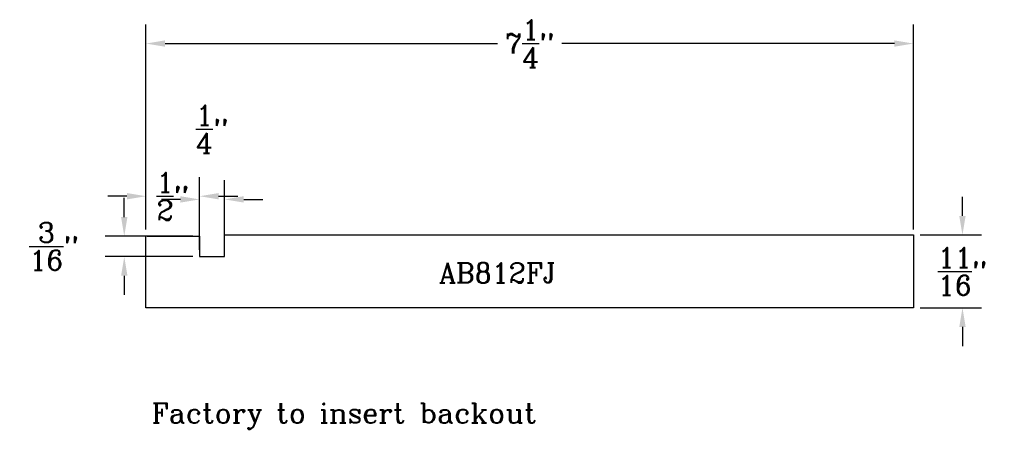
# Model space of a CAD drawing. Extents: x -11.3 to -2.01, y -1.37 to 2.49.
import ezdxf

# ---------------------------------------------------------------- set-up
doc = ezdxf.new("R2010")
doc.units = 0
doc.header["$MEASUREMENT"] = 0
for name, color, linetype in [('DIMEN', 1, 'CONTINUOUS'), ('PROF', 7, 'CONTINUOUS'), ('TEXT', 3, 'CONTINUOUS')]:
    doc.layers.add(name, color=color, linetype=linetype)
doc.styles.add('ROMANC', font='ROMANC', dxfattribs={"height": 0.1875})
doc.dimstyles.get("Standard").update_dxf_attribs({"dimtxt": 0.18, "dimasz": 0.18, "dimexe": 0.18, "dimexo": 0.0625, "dimgap": 0.09, "dimtad": 0, "dimtih": 1, "dimtoh": 1, "dimdec": 4, "dimzin": 0, "dimdsep": 46, "dimtxsty": 'Standard', "dimcen": 0.09, "dimadec": 0, "dimazin": 0, "dimtfac": 1, "dimtdec": 4, "dimtofl": 0, "dimtmove": 0, "dimatfit": 3, "dimfxl": 1, "dimtolj": 1, "dimtzin": 0, "dimarcsym": 0})

# ---------------------------------------------------------------- blocks, each defined once
blk = doc.blocks.new('*D7')
at = {"layer": 'DIMEN', "color": 0, "lineweight": -2}
for p, q in [((-10.1102, 0.5152), (-10.1102, 2.4491)), ((-2.8718, 0.5152), (-2.8718, 2.4491)), ((-9.9302, 2.2691), (-6.7953, 2.2691)), ((-3.0518, 2.2691), (-6.1867, 2.2691))]:
    blk.add_line(p, q, dxfattribs=at)
at = {"layer": 'DIMEN', "color": 0}
for points in [[(-9.9302, 2.2991), (-9.9302, 2.2391), (-10.1102, 2.2691)], [(-3.0518, 2.2991), (-3.0518, 2.2391), (-2.8718, 2.2691)]]:
    blk.add_solid(points, dxfattribs=at)
at = {"layer": 'DIMEN', "color": 0, "insert": (-6.491, 2.2691), "char_height": 0.1875, "attachment_point": 5, "style": 'ROMANC'}
blk.add_mtext('\\A1;7{\\H1.000000x;\\S1/4;}"', dxfattribs=at)
blk = doc.blocks.new('*D8')
at = {"layer": 'DIMEN', "color": 0, "lineweight": -2}
for p, q in [((-2.4093, 0.6435), (-2.4093, 0.8235)), ((-2.8093, 0.4635), (-2.2293, 0.4635)), ((-2.8093, -0.2244), (-2.2293, -0.2244)), ((-2.4093, -0.4044), (-2.4093, -0.5844))]:
    blk.add_line(p, q, dxfattribs=at)
at = {"layer": 'DIMEN', "color": 0}
for points in [[(-2.4393, 0.6435), (-2.3793, 0.6435), (-2.4093, 0.4635)], [(-2.4393, -0.4044), (-2.3793, -0.4044), (-2.4093, -0.2244)]]:
    blk.add_solid(points, dxfattribs=at)
at = {"layer": 'DIMEN', "color": 0, "insert": (-2.4093, 0.1196), "char_height": 0.1875, "attachment_point": 5, "style": 'ROMANC'}
blk.add_mtext('\\A1;{\\H1.000000x;\\S11/16;}"', dxfattribs=at)
blk = doc.blocks.new('*D11')
at = {"layer": 'DIMEN', "color": 0, "lineweight": -2}
for p, q in [((-10.1102, 0.5152), (-10.1102, 1.0089)), ((-9.6047, 0.5152), (-9.6047, 1.0089)), ((-10.2902, 0.8289), (-10.4702, 0.8289)), ((-9.4247, 0.8289), (-9.2447, 0.8289))]:
    blk.add_line(p, q, dxfattribs=at)
at = {"layer": 'DIMEN', "color": 0}
for points in [[(-10.2902, 0.8589), (-10.2902, 0.7989), (-10.1102, 0.8289)], [(-9.4247, 0.8589), (-9.4247, 0.7989), (-9.6047, 0.8289)]]:
    blk.add_solid(points, dxfattribs=at)
at = {"layer": 'DIMEN', "color": 0, "insert": (-9.8575, 0.8289), "char_height": 0.1875, "attachment_point": 5, "style": 'ROMANC'}
blk.add_mtext('\\A1;{\\H1.000000x;\\S1/2;}"', dxfattribs=at)
blk = doc.blocks.new('*D12')
at = {"layer": 'DIMEN', "color": 0, "lineweight": -2}
for p, q in [((-9.6047, 0.3218), (-9.6047, 0.9789)), ((-9.3681, 0.3218), (-9.3681, 0.9789)), ((-9.7847, 0.7989), (-9.9647, 0.7989)), ((-9.1881, 0.7989), (-9.0081, 0.7989))]:
    blk.add_line(p, q, dxfattribs=at)
at = {"layer": 'DIMEN', "color": 0}
for points in [[(-9.7847, 0.8289), (-9.7847, 0.7689), (-9.6047, 0.7989)], [(-9.1881, 0.8289), (-9.1881, 0.7689), (-9.3681, 0.7989)]]:
    blk.add_solid(points, dxfattribs=at)
at = {"layer": 'DIMEN', "color": 0, "insert": (-9.4864, 1.4614), "char_height": 0.1875, "attachment_point": 5, "style": 'ROMANC'}
blk.add_mtext('\\A1;{\\H1.000000x;\\S1/4;}"', dxfattribs=at)
blk = doc.blocks.new('*D13')
at = {"layer": 'DIMEN', "color": 0, "lineweight": -2}
for p, q in [((-10.3146, 0.6327), (-10.3146, 0.8127)), ((-9.6672, 0.4527), (-10.4946, 0.4527)), ((-9.6672, 0.2593), (-10.4946, 0.2593)), ((-10.3146, 0.0793), (-10.3146, -0.1007))]:
    blk.add_line(p, q, dxfattribs=at)
at = {"layer": 'DIMEN', "color": 0}
for points in [[(-10.3446, 0.6327), (-10.2846, 0.6327), (-10.3146, 0.4527)], [(-10.3446, 0.0793), (-10.2846, 0.0793), (-10.3146, 0.2593)]]:
    blk.add_solid(points, dxfattribs=at)
at = {"layer": 'DIMEN', "color": 0, "insert": (-10.9771, 0.356), "char_height": 0.1875, "attachment_point": 5, "style": 'ROMANC'}
blk.add_mtext('\\A1;{\\H1.000000x;\\S3/16;}"', dxfattribs=at)

msp = doc.modelspace()

# ---------------------------------------------------------------- linework, layer by layer
at = {"layer": 'PROF'}
for p, q in [((-10.110244, -0.22436), (-10.110244, 0.452746)), ((-10.099488, 0.452746), (-9.604736, 0.452746)), ((-9.604736, 0.452746), (-9.604736, 0.259287)), ((-9.368115, 0.259287), (-9.368115, 0.463494)), ((-9.368115, 0.463494), (-2.871799, 0.463494)), ((-2.871799, 0.463494), (-2.871799, -0.22436)), ((-9.604736, 0.259287), (-9.368115, 0.259287)), ((-2.871799, -0.22436), (-10.110244, -0.22436))]:
    msp.add_line(p, q, dxfattribs=at)

# ---------------------------------------------------------------- texts
at = {"layer": 'TEXT', "style": 'ROMANC'}
for s, p in [('AB812FJ', (-7.347284, 0.01209)), ('Factory to insert backout', (-10.056466, -1.30988))]:
    msp.add_text(s, height=0.1875, dxfattribs=at).set_placement(p)

# ---------------------------------------------------------------- dimensions: what is measured, and where the dimension line sits
at = {"layer": 'DIMEN'}
for base, p1, p2, picture, middle in [((-2.871799, 2.2691113), (-10.1102435, 0.4527463), (-2.871799, 0.4527463), '*D7', (-6.4910213, 2.2691113)), ((-9.368115, 0.798917), (-9.604736, 0.259287), (-9.368115, 0.259287), '*D12', (-9.486425, 1.461417)), ((-9.604736, 0.828917), (-10.110244, 0.452746), (-9.604736, 0.452746), '*D11', (-9.85749, 0.828917))]:
    dim = msp.add_linear_dim(base=base, p1=p1, p2=p2, dimstyle='Standard', override={"dimdec": 5, "dimlunit": 4, "dimtxsty": 'ROMANC', "dimtdec": 5, "dimtmove": 2}, dxfattribs=at)
    dim.commit()
    dim.dimension.update_dxf_attribs({"geometry": picture, "text_midpoint": middle})
for base, p1, p2, picture, middle in [((-10.314598, 0.452746), (-9.604736, 0.259287), (-9.604736, 0.452746), '*D13', (-10.977098, 0.356017)), ((-2.409313, -0.22436), (-2.871799, 0.463494), (-2.871799, -0.22436), '*D8', (-2.409313, 0.119567))]:
    dim = msp.add_linear_dim(base=base, p1=p1, p2=p2, angle=90, dimstyle='Standard', override={"dimdec": 5, "dimlunit": 4, "dimtxsty": 'ROMANC', "dimtdec": 5, "dimtmove": 2}, dxfattribs=at)
    dim.commit()
    dim.dimension.update_dxf_attribs({"geometry": picture, "text_midpoint": middle})

doc.saveas('drawing.dxf')
